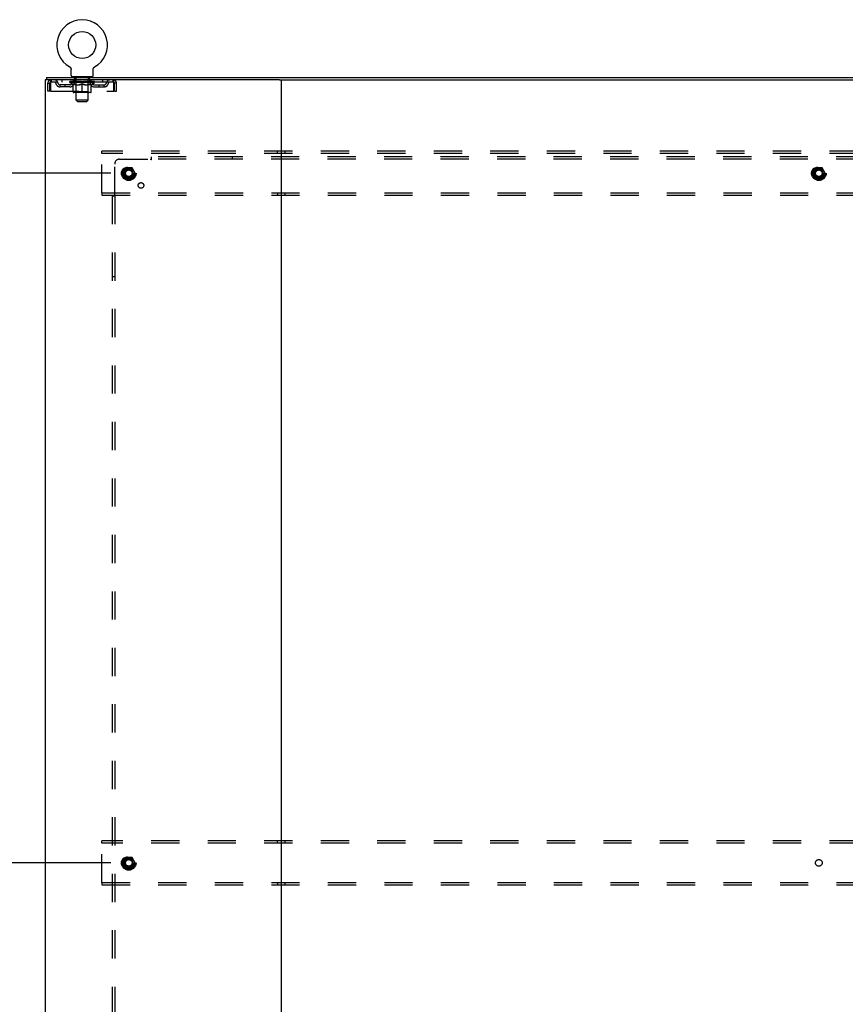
# Model space of a CAD drawing. Header units: inches. Extents: x 0 to 262, y 0 to 169.
# Tile 104 of 105: x 177 to 220, y 79 to 130. Entities that reach past the tile are written whole.
import ezdxf

# ---------------------------------------------------------------- set-up
doc = ezdxf.new("R2010")
doc.units = ezdxf.units.IN
doc.header["$LTSCALE"] = 14.384615
doc.header["$MEASUREMENT"] = 0
doc.linetypes.add('DOT', pattern=[0.2, 0.1, -0.1])
doc.linetypes.add('HIDDEN', pattern=[0.2, 0.1, -0.1])
doc.layers.get('0').update_dxf_attribs({"linetype": 'CONTINUOUS'})
for name, color, linetype in [('DEFAULT_2', 8, 'HIDDEN'), ('DIMENSIONS', 7, 'CONTINUOUS'), ('SUBPANEL', 7, 'CONTINUOUS')]:
    doc.layers.add(name, color=color, linetype=linetype)
doc.styles.get("Standard").update_dxf_attribs({"font": 'arial.ttf'})
doc.dimstyles.new('DIMSTYLE_1', dxfattribs={"dimtxt": 1.153846, "dimasz": 1.538462, "dimexe": 0.09, "dimexo": 0.07, "dimgap": 0.0375, "dimtad": 0, "dimtih": 1, "dimtoh": 1, "dimzin": 4, "dimdsep": 46, "dimtxsty": 'Standard', "dimblk": '_FILLED', "dimblk1": '_FILLED', "dimblk2": '_FILLED', "dimcen": 0.09, "dimadec": 3, "dimazin": 1, "dimtfac": 1, "dimtdec": 3, "dimtofl": 0, "dimtmove": 0, "dimatfit": 3, "dimldrblk": '_FILLED', "dimfxl": 0, "dimtolj": 1, "dimtzin": 4, "dimarcsym": 0})

# ---------------------------------------------------------------- blocks, each defined once
blk = doc.blocks.new('_FILLED')
at = {"color": 0, "linetype": 'ByBlock'}
blk.add_solid([(0, 0), (-1, 0.2), (-1, -0.2)], dxfattribs=at)
blk = doc.blocks.new('*D2')
at = {"layer": 'DIMENSIONS', "color": 2, "linetype": 'Continuous'}
for p, q in [((182.13, 86.694), (174.43, 86.694)), ((175.815, 86.694), (175.815, 70.285)), ((175.815, 51.569), (175.815, 67.977)), ((182.13, 51.569), (174.43, 51.569))]:
    blk.add_line(p, q, dxfattribs=at)
at = {"layer": 'DIMENSIONS', "color": 2, "linetype": 'Continuous', "xscale": 1.5384615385, "yscale": 1.5384615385, "zscale": 1.5384615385}
for p, rotation in [((175.815, 86.694), 90), ((175.815, 51.569), 270)]:
    blk.add_blockref('_FILLED', p, dxfattribs=dict(at, rotation=rotation))
at = {"layer": 'DIMENSIONS', "color": 2, "linetype": 'Continuous', "insert": (175.815, 69.708), "char_height": 1.1538, "width": 4.03203, "attachment_point": 2, "line_spacing_factor": 0.9}
blk.add_mtext('35.13', dxfattribs=at)
blk = doc.blocks.new('*D3')
at = {"layer": 'DIMENSIONS', "color": 2, "linetype": 'Continuous'}
for p, q in [((182.13, 121.819), (171.24, 121.819)), ((172.625, 121.819), (172.625, 89.7)), ((172.625, 51.569), (172.625, 87.392)), ((182.13, 51.569), (171.24, 51.569))]:
    blk.add_line(p, q, dxfattribs=at)
at = {"layer": 'DIMENSIONS', "color": 2, "linetype": 'Continuous', "xscale": 1.5384615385, "yscale": 1.5384615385, "zscale": 1.5384615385}
for p, rotation in [((172.625, 121.819), 90), ((172.625, 51.569), 270)]:
    blk.add_blockref('_FILLED', p, dxfattribs=dict(at, rotation=rotation))
at = {"layer": 'DIMENSIONS', "color": 2, "linetype": 'Continuous', "insert": (172.625, 89.123), "char_height": 1.1538, "width": 4.03203, "attachment_point": 2, "line_spacing_factor": 0.9}
blk.add_mtext('70.25', dxfattribs=at)

msp = doc.modelspace()

# ---------------------------------------------------------------- linework, layer by layer
at = {"color": 7, "linetype": 'Continuous'}
for p, q in [((180.03, 127.232), (180.035, 127.229)), ((180.03, 127.232), (180.03, 127.232)), ((180.033, 127.23), (180.031, 127.231)), ((180.035, 127.229), (180.039, 127.227)), ((180.039, 127.227), (180.043, 127.224)), ((180.043, 127.224), (180.047, 127.221)), ((180.047, 127.221), (180.051, 127.217)), ((180.051, 127.218), (180.055, 127.214)), ((180.055, 127.214), (180.059, 127.211)), ((180.059, 127.211), (180.062, 127.207)), ((180.062, 127.207), (180.066, 127.203)), ((180.066, 127.204), (180.069, 127.2)), ((180.069, 127.2), (180.072, 127.196)), ((180.072, 127.196), (180.075, 127.192)), ((180.075, 127.192), (180.078, 127.187)), ((180.078, 127.188), (180.081, 127.183)), ((180.081, 127.183), (180.084, 127.179)), ((180.084, 127.179), (180.086, 127.174)), ((180.086, 127.175), (180.088, 127.17)), ((180.091, 127.165), (180.093, 127.161)), ((180.093, 127.161), (180.094, 127.156)), ((180.094, 127.156), (180.096, 127.151)), ((180.096, 127.151), (180.097, 127.146)), ((180.097, 127.146), (180.099, 127.141)), ((180.099, 127.141), (180.1, 127.136)), ((180.1, 127.136), (180.101, 127.131)), ((180.101, 127.131), (180.102, 127.126)), ((180.102, 127.126), (180.102, 127.121)), ((180.103, 127.111), (180.103, 127.107)), ((180.103, 126.793), (180.103, 127.107)), ((181.228, 127.116), (181.229, 127.121)), ((181.228, 126.793), (181.228, 127.107)), ((181.229, 127.126), (181.23, 127.131)), ((181.229, 127.121), (181.229, 127.126)), ((181.23, 127.131), (181.231, 127.136)), ((181.231, 127.136), (181.232, 127.141)), ((181.232, 127.141), (181.234, 127.146)), ((181.234, 127.146), (181.235, 127.151)), ((181.235, 127.151), (181.237, 127.156)), ((181.237, 127.156), (181.238, 127.161)), ((181.238, 127.161), (181.24, 127.165)), ((181.24, 127.165), (181.243, 127.17)), ((181.243, 127.17), (181.245, 127.175)), ((181.245, 127.174), (181.247, 127.179)), ((181.247, 127.179), (181.25, 127.183)), ((181.25, 127.183), (181.253, 127.188)), ((181.253, 127.187), (181.256, 127.192)), ((181.256, 127.192), (181.259, 127.196)), ((181.259, 127.196), (181.262, 127.2)), ((181.262, 127.2), (181.265, 127.204)), ((181.265, 127.203), (181.269, 127.207)), ((181.269, 127.207), (181.272, 127.211)), ((181.272, 127.211), (181.276, 127.214)), ((181.276, 127.214), (181.28, 127.218)), ((181.28, 127.217), (181.284, 127.221)), ((181.284, 127.221), (181.288, 127.224)), ((181.288, 127.224), (181.292, 127.227)), ((181.292, 127.227), (181.296, 127.229)), ((181.292, 127.227), (181.293, 127.227)), ((181.296, 127.229), (181.301, 127.232)), ((181.3, 127.231), (181.298, 127.23)), ((178.791, 126.569), (178.791, 42.819)), ((190.706, 126.569), (178.791, 126.569)), ((178.853, 126.694), (178.853, 126.569)), ((178.853, 126.694), (257.478, 126.694)), ((180.166, 126.724), (180.166, 126.694)), ((181.166, 126.724), (180.166, 126.724)), ((181.166, 126.724), (181.166, 126.694)), ((190.791, 126.569), (190.791, 42.819)), ((190.875, 126.569), (245.456, 126.569))]:
    msp.add_line(p, q, dxfattribs=at)
at = {"color": 3, "linetype": 'Continuous'}
msp.add_line((190.706, 126.569), (190.875, 126.569), dxfattribs=at)
at = {"color": 7, "linetype": 'Continuous'}
for points in [[(180.088, 127.17), (180.091, 127.165), (180.093, 127.161)], [(180.102, 127.121), (180.103, 127.116), (180.103, 127.111)], [(181.228, 127.107), (181.228, 127.111), (181.228, 127.116)], [(181.228, 127.107), (181.228, 127.111), (181.228, 127.116)]]:
    msp.add_lwpolyline(points, dxfattribs=at)
msp.add_circle((180.666, 128.352), 0.688, dxfattribs=at)
for centre, radius, start, end in [((180.666, 128.352), 1.288, 299.5053, 240.4947), ((180.172, 126.793), 0.069, 180, 265), ((181.159, 126.793), 0.069, 275, 360)]:
    msp.add_arc(centre, radius, start, end, dxfattribs=at)
at = {"layer": 'DEFAULT_2', "color": 8, "linetype": 'HIDDEN'}
for p, q in [((180.03, 127.232), (180.03, 127.232)), ((180.038, 127.227), (180.039, 127.227)), ((181.301, 127.232), (181.301, 127.232)), ((178.916, 126.006), (178.916, 126.402)), ((178.916, 126.402), (179.02, 126.402)), ((179.02, 126.006), (179.02, 126.402)), ((179.05, 126.402), (179.05, 126.006)), ((179.083, 126.569), (179.083, 126.465)), ((182.249, 126.465), (179.083, 126.465)), ((179.634, 126.569), (179.634, 126.465)), ((180.032, 126.439), (180.032, 126.486)), ((180.192, 126.327), (180.032, 126.439)), ((181.299, 126.439), (180.032, 126.439)), ((180.042, 126.479), (180.042, 126.486)), ((180.051, 126.476), (180.051, 126.479)), ((180.051, 126.476), (181.28, 126.476)), ((180.059, 126.476), (180.059, 126.479)), ((180.06, 126.476), (180.06, 126.479)), ((180.07, 126.479), (180.07, 126.486)), ((180.087, 126.476), (180.087, 126.479)), ((180.089, 126.476), (180.089, 126.479)), ((180.117, 126.479), (180.117, 126.486)), ((180.132, 126.476), (180.132, 126.479)), ((180.134, 126.476), (180.134, 126.479)), ((180.339, 126.479), (180.137, 126.479)), ((180.18, 126.479), (180.18, 126.486)), ((180.182, 126.476), (180.182, 126.479)), ((180.183, 126.476), (180.183, 126.479)), ((180.185, 126.476), (180.185, 126.479)), ((180.193, 126.476), (180.193, 126.479)), ((180.193, 126.476), (180.193, 126.479)), ((180.196, 126.476), (180.196, 126.479)), ((180.199, 126.476), (180.199, 126.48)), ((180.204, 126.476), (180.204, 126.479)), ((180.218, 126.476), (180.218, 126.479)), ((180.228, 126.465), (180.228, 126.569)), ((180.236, 126.476), (180.236, 126.479)), ((180.237, 126.476), (180.237, 126.481)), ((180.257, 126.476), (180.257, 126.479)), ((180.257, 126.476), (180.257, 126.479)), ((180.258, 126.479), (180.258, 126.486)), ((180.263, 126.724), (180.263, 126.694)), ((180.268, 126.476), (180.268, 126.479)), ((180.272, 126.476), (180.272, 126.479)), ((180.282, 126.476), (180.282, 126.479)), ((180.293, 126.476), (180.293, 126.483)), ((180.301, 126.634), (180.301, 126.714)), ((180.308, 126.476), (180.308, 126.479)), ((180.37, 126.624), (180.311, 126.624)), ((180.311, 126.476), (180.311, 126.479)), ((180.339, 126.476), (180.339, 126.479)), ((180.406, 126.479), (180.344, 126.479)), ((180.349, 126.479), (180.349, 126.486)), ((180.353, 125.967), (180.353, 126.436)), ((180.356, 126.476), (180.356, 126.479)), ((180.36, 126.476), (180.36, 126.479)), ((180.366, 125.543), (180.366, 126.614)), ((180.366, 126.476), (180.366, 126.484)), ((180.371, 126.476), (180.371, 126.479)), ((180.381, 126.476), (180.381, 126.479)), ((180.406, 126.476), (180.406, 126.479)), ((180.48, 126.479), (180.421, 126.479)), ((180.442, 126.476), (180.442, 126.479)), ((180.449, 126.479), (180.449, 126.486)), ((180.453, 126.476), (180.453, 126.479)), ((180.455, 126.476), (180.455, 126.485)), ((180.458, 126.476), (180.458, 126.479)), ((180.465, 126.476), (180.465, 126.479)), ((180.48, 126.476), (180.48, 126.479)), ((180.561, 126.479), (180.506, 126.479)), ((180.52, 126.476), (180.52, 126.479)), ((180.551, 126.479), (180.629, 126.483)), ((180.556, 126.479), (180.556, 126.486)), ((180.556, 126.479), (180.556, 126.486)), ((180.556, 126.486), (180.556, 126.486)), ((180.556, 126.476), (180.556, 126.479)), ((180.56, 126.476), (180.56, 126.479)), ((180.561, 126.476), (180.561, 126.479)), ((180.561, 126.476), (180.561, 126.479)), ((180.596, 126.479), (180.661, 126.479)), ((180.602, 126.476), (180.602, 126.479)), ((180.607, 126.479), (180.607, 126.482)), ((180.629, 126.479), (180.629, 126.483)), ((180.645, 126.476), (180.645, 126.479)), ((180.663, 126.479), (180.663, 126.479)), ((180.663, 126.476), (180.663, 126.479)), ((180.663, 126.476), (180.663, 126.479)), ((180.666, 126.479), (180.666, 126.486)), ((180.666, 126.486), (180.78, 126.479)), ((180.668, 126.476), (180.668, 126.479)), ((180.668, 126.476), (180.668, 126.479)), ((180.668, 126.479), (180.668, 126.479)), ((180.686, 126.476), (180.686, 126.479)), ((180.686, 126.479), (180.735, 126.479)), ((180.729, 126.476), (180.729, 126.479)), ((180.77, 126.476), (180.77, 126.479)), ((180.77, 126.476), (180.77, 126.479)), ((180.77, 126.479), (180.825, 126.479)), ((180.771, 126.476), (180.771, 126.479)), ((180.775, 126.479), (180.775, 126.486)), ((180.775, 126.479), (180.775, 126.486)), ((180.775, 126.486), (180.775, 126.486)), ((180.775, 126.476), (180.775, 126.479)), ((180.811, 126.476), (180.811, 126.479)), ((180.851, 126.476), (180.851, 126.479)), ((180.851, 126.479), (180.91, 126.479)), ((180.866, 126.476), (180.866, 126.479)), ((180.873, 126.476), (180.873, 126.479)), ((180.876, 126.476), (180.876, 126.485)), ((180.878, 126.476), (180.878, 126.479)), ((180.882, 126.479), (180.882, 126.486)), ((180.889, 126.476), (180.889, 126.479)), ((180.925, 126.476), (180.925, 126.479)), ((180.925, 126.479), (180.987, 126.479)), ((180.95, 126.476), (180.95, 126.479)), ((181.021, 126.624), (180.961, 126.624)), ((180.961, 126.476), (180.961, 126.479)), ((180.965, 126.476), (180.965, 126.484)), ((180.966, 125.543), (180.966, 126.614)), ((180.971, 126.476), (180.971, 126.479)), ((180.975, 126.476), (180.975, 126.479)), ((180.978, 125.967), (180.978, 126.436)), ((180.982, 126.479), (180.982, 126.486)), ((180.992, 126.476), (180.992, 126.479)), ((180.992, 126.479), (181.194, 126.479)), ((181.02, 126.476), (181.02, 126.479)), ((181.023, 126.476), (181.023, 126.479)), ((181.031, 126.634), (181.031, 126.714)), ((181.038, 126.476), (181.038, 126.483)), ((181.049, 126.476), (181.049, 126.479)), ((181.059, 126.476), (181.059, 126.479)), ((181.063, 126.476), (181.063, 126.479)), ((181.069, 126.724), (181.069, 126.694)), ((181.073, 126.479), (181.073, 126.486)), ((181.074, 126.476), (181.074, 126.479)), ((181.074, 126.476), (181.074, 126.479)), ((181.094, 126.476), (181.094, 126.481)), ((181.095, 126.476), (181.095, 126.479)), ((181.103, 126.465), (181.103, 126.569)), ((181.113, 126.476), (181.113, 126.479)), ((181.127, 126.476), (181.127, 126.479)), ((181.132, 126.476), (181.132, 126.48)), ((181.135, 126.476), (181.135, 126.479)), ((181.138, 126.476), (181.138, 126.479)), ((181.138, 126.476), (181.138, 126.479)), ((181.139, 126.327), (181.299, 126.439)), ((181.146, 126.476), (181.146, 126.479)), ((181.149, 126.476), (181.149, 126.479)), ((181.149, 126.476), (181.149, 126.479)), ((181.151, 126.479), (181.151, 126.486)), ((181.197, 126.476), (181.197, 126.479)), ((181.199, 126.476), (181.199, 126.479)), ((181.214, 126.479), (181.214, 126.486)), ((181.242, 126.476), (181.242, 126.479)), ((181.244, 126.476), (181.244, 126.479)), ((181.261, 126.479), (181.261, 126.486)), ((181.271, 126.476), (181.271, 126.479)), ((181.272, 126.476), (181.272, 126.479)), ((181.28, 126.476), (181.28, 126.479)), ((181.289, 126.479), (181.289, 126.486)), ((181.299, 126.439), (181.299, 126.486)), ((181.697, 126.569), (181.697, 126.465)), ((182.249, 126.465), (182.249, 126.569)), ((182.282, 126.006), (182.282, 126.402)), ((182.312, 126.006), (182.312, 126.402)), ((182.416, 126.402), (182.312, 126.402)), ((182.416, 126.006), (182.416, 126.402)), ((179.02, 126.006), (178.916, 126.006)), ((179.05, 126.006), (182.282, 126.006)), ((179.551, 126.214), (179.551, 126.318)), ((180.034, 126.318), (179.551, 126.318)), ((180.034, 126.214), (179.551, 126.214)), ((179.801, 126.214), (179.801, 126.318)), ((180.192, 126.327), (180.202, 126.327)), ((180.202, 125.964), (180.202, 126.371)), ((181.092, 125.927), (180.239, 125.927)), ((180.353, 125.967), (180.313, 125.927)), ((180.344, 126.327), (180.524, 126.327)), ((180.978, 125.967), (180.353, 125.967)), ((180.666, 125.927), (180.666, 126.371)), ((180.807, 126.327), (180.987, 126.327)), ((180.978, 125.967), (181.018, 125.927)), ((181.129, 125.964), (181.129, 126.371)), ((181.129, 126.327), (181.139, 126.327)), ((181.297, 126.318), (181.78, 126.318)), ((181.297, 126.214), (181.78, 126.214)), ((181.53, 126.214), (181.53, 126.318)), ((181.78, 126.214), (181.78, 126.318)), ((182.312, 126.006), (182.416, 126.006)), ((180.435, 125.474), (180.366, 125.543)), ((180.966, 125.543), (180.366, 125.543)), ((180.435, 125.474), (180.897, 125.474)), ((180.897, 125.474), (180.966, 125.543)), ((181.666, 122.819), (181.666, 122.944)), ((254.666, 122.944), (181.666, 122.944)), ((190.603, 122.819), (190.603, 122.944)), ((190.978, 122.944), (190.978, 122.819)), ((181.666, 120.819), (181.666, 122.819)), ((254.666, 122.819), (181.666, 122.819)), ((182.877, 122.091), (182.723, 121.824)), ((183.195, 122.096), (182.886, 122.096)), ((183.358, 121.824), (183.204, 122.091)), ((218.002, 122.091), (217.848, 121.824)), ((218.32, 122.096), (218.011, 122.096)), ((218.483, 121.824), (218.329, 122.091)), ((182.723, 121.814), (182.877, 121.546)), ((183.195, 121.541), (182.886, 121.541)), ((183.204, 121.546), (183.358, 121.814)), ((217.848, 121.814), (218.002, 121.546)), ((218.32, 121.541), (218.011, 121.541)), ((218.329, 121.546), (218.483, 121.814)), ((181.666, 120.819), (181.666, 120.694)), ((181.666, 120.819), (254.666, 120.819)), ((181.666, 120.694), (254.666, 120.694)), ((190.603, 120.819), (190.603, 120.694)), ((190.978, 120.819), (190.978, 120.694)), ((181.666, 87.694), (181.666, 87.819)), ((254.666, 87.819), (181.666, 87.819)), ((190.603, 87.694), (190.603, 87.819)), ((190.978, 87.819), (190.978, 87.694)), ((181.666, 85.694), (181.666, 87.694)), ((254.666, 87.694), (181.666, 87.694)), ((182.877, 86.966), (182.723, 86.699)), ((183.195, 86.971), (182.886, 86.971)), ((183.358, 86.699), (183.204, 86.966)), ((182.723, 86.689), (182.877, 86.421)), ((183.195, 86.416), (182.886, 86.416)), ((183.204, 86.421), (183.358, 86.689)), ((181.666, 85.694), (181.666, 85.569)), ((181.666, 85.694), (254.666, 85.694)), ((181.666, 85.569), (254.666, 85.569)), ((190.603, 85.694), (190.603, 85.569)), ((190.978, 85.694), (190.978, 85.569))]:
    msp.add_line(p, q, dxfattribs=at)
for points in [[(179.083, 126.569), (179.08, 126.568), (179.078, 126.565), (179.075, 126.559), (179.073, 126.552), (179.071, 126.543), (179.068, 126.532), (179.066, 126.52), (179.064, 126.506), (179.061, 126.491), (179.059, 126.474), (179.057, 126.457), (179.054, 126.439), (179.052, 126.42), (179.05, 126.402)], [(179.083, 126.465), (179.08, 126.464), (179.078, 126.463), (179.075, 126.461), (179.073, 126.458), (179.071, 126.455), (179.068, 126.451), (179.066, 126.446), (179.064, 126.441), (179.061, 126.435), (179.059, 126.429), (179.057, 126.423), (179.054, 126.416), (179.052, 126.409), (179.05, 126.402)], [(182.282, 126.402), (182.279, 126.42), (182.277, 126.439), (182.274, 126.457), (182.272, 126.474), (182.27, 126.491), (182.267, 126.506), (182.265, 126.52), (182.263, 126.532), (182.26, 126.543), (182.258, 126.552), (182.256, 126.559), (182.253, 126.565), (182.251, 126.568), (182.249, 126.569)], [(182.282, 126.402), (182.279, 126.409), (182.277, 126.416), (182.274, 126.423), (182.272, 126.429), (182.27, 126.435), (182.267, 126.441), (182.265, 126.446), (182.263, 126.451), (182.26, 126.455), (182.258, 126.458), (182.256, 126.461), (182.253, 126.463), (182.251, 126.464), (182.249, 126.465)], [(180.352, 126.327), (180.327, 126.332), (180.302, 126.338), (180.278, 126.344), (180.253, 126.352), (180.228, 126.361), (180.202, 126.371)], [(180.202, 126.37), (180.227, 126.36), (180.251, 126.352), (180.274, 126.344), (180.298, 126.338), (180.321, 126.332), (180.344, 126.327)], [(180.666, 126.371), (180.64, 126.361), (180.614, 126.352), (180.589, 126.344), (180.564, 126.338), (180.539, 126.332), (180.515, 126.327)], [(180.524, 126.327), (180.547, 126.332), (180.571, 126.338), (180.594, 126.344), (180.618, 126.352), (180.641, 126.36), (180.666, 126.369)], [(180.816, 126.327), (180.792, 126.332), (180.767, 126.338), (180.742, 126.344), (180.717, 126.352), (180.691, 126.361), (180.666, 126.371)], [(180.666, 126.369), (180.69, 126.36), (180.714, 126.352), (180.737, 126.344), (180.761, 126.338), (180.784, 126.332), (180.807, 126.327)], [(181.129, 126.371), (181.103, 126.361), (181.078, 126.352), (181.053, 126.344), (181.028, 126.338), (181.004, 126.332), (180.979, 126.327)], [(180.987, 126.327), (181.01, 126.332), (181.034, 126.338), (181.057, 126.344), (181.081, 126.352), (181.105, 126.36), (181.129, 126.37)]]:
    msp.add_lwpolyline(points, dxfattribs=at)
for centre, radius in [((183.041, 121.819), 0.372), ((183.041, 121.819), 0.356), ((183.041, 121.819), 0.318), ((183.041, 121.819), 0.204), ((183.041, 121.819), 0.183), ((183.041, 121.819), 0.183), ((183.041, 121.819), 0.166), ((218.166, 121.819), 0.372), ((218.166, 121.819), 0.356), ((218.166, 121.819), 0.318), ((218.166, 121.819), 0.204), ((218.166, 121.819), 0.183), ((218.166, 121.819), 0.183), ((218.166, 121.819), 0.166), ((183.041, 86.694), 0.372), ((183.041, 86.694), 0.356), ((183.041, 86.694), 0.318), ((183.041, 86.694), 0.204), ((183.041, 86.694), 0.183), ((183.041, 86.694), 0.183), ((183.041, 86.694), 0.166)]:
    msp.add_circle(centre, radius, dxfattribs=at)
at = {"layer": 'DEFAULT_2', "color": 8, "linetype": 'DOT'}
for centre in [(183.041, 121.819), (218.166, 121.819), (183.041, 86.694), (218.166, 86.694)]:
    msp.add_circle(centre, 0.17, dxfattribs=at)
at = {"layer": 'DEFAULT_2', "color": 8, "linetype": 'HIDDEN'}
for centre, radius, start, end in [((179.083, 126.402), 0.167, 90, 180), ((179.083, 126.402), 0.063, 90, 180), ((179.262, 126.402), 0.167, 8.0716, 90), ((179.262, 126.402), 0.0625, 7.9863, 90), ((179.551, 126.443), 0.229, 187.9863, 270), ((179.551, 126.443), 0.125, 188.0716, 270), ((180.034, 126.443), 0.125, 270, 351.9284), ((180.034, 126.443), 0.229, 270, 352.0137), ((180.323, 126.402), 0.167, 90, 171.9284), ((180.172, 126.793), 0.069, 265, 270), ((180.323, 126.402), 0.0625, 90, 172.0137), ((180.291, 126.714), 0.01, 0, 90), ((180.311, 126.634), 0.01, 180, 270), ((180.313, 126.436), 0.0398, 0, 90), ((180.356, 126.614), 0.01, 0, 90), ((180.976, 126.614), 0.01, 90, 180), ((181.018, 126.436), 0.0398, 90, 180), ((181.008, 126.402), 0.167, 8.0716, 90), ((181.008, 126.402), 0.0625, 7.9863, 90), ((181.021, 126.634), 0.01, 270, 360), ((181.041, 126.714), 0.01, 90, 180), ((181.297, 126.443), 0.229, 187.9863, 270), ((181.159, 126.793), 0.069, 270, 275), ((181.297, 126.443), 0.125, 188.0716, 270), ((181.78, 126.443), 0.125, 270, 351.9284), ((181.78, 126.443), 0.229, 270, 352.0137), ((182.069, 126.402), 0.167, 90, 171.9284), ((182.069, 126.402), 0.0625, 90, 172.0137), ((182.249, 126.402), 0.167, 0, 90), ((182.249, 126.402), 0.063, 0, 90), ((180.239, 125.964), 0.0371, 180, 270), ((181.092, 125.964), 0.0371, 270, 360), ((182.886, 122.086), 0.01, 90.0124, 149.9892), ((183.195, 122.086), 0.01, 30.012, 89.9887), ((218.011, 122.086), 0.01, 90.0124, 149.9892), ((218.32, 122.086), 0.01, 30.012, 89.9887), ((182.732, 121.819), 0.01, 150.0127, 209.9883), ((182.886, 121.551), 0.01, 210.012, 269.9887), ((183.195, 121.551), 0.01, 270.0124, 329.9892), ((183.349, 121.819), 0.01, 330.0127, 29.9883), ((217.857, 121.819), 0.01, 150.0127, 209.9883), ((218.011, 121.551), 0.01, 210.012, 269.9887), ((218.32, 121.551), 0.01, 270.0124, 329.9892), ((218.474, 121.819), 0.01, 330.0127, 29.9883), ((182.886, 86.961), 0.01, 90.0124, 149.9892), ((183.195, 86.961), 0.01, 30.012, 89.9887), ((182.732, 86.694), 0.01, 150.0127, 209.9883), ((182.886, 86.426), 0.01, 210.012, 269.9887), ((183.195, 86.426), 0.01, 270.0124, 329.9892), ((183.349, 86.694), 0.01, 330.0127, 29.9883)]:
    msp.add_arc(centre, radius, start, end, dxfattribs=at)
for centre, major_axis, ratio, start_param, end_param in [((180.666, 126.486), (0.633, 0.007), 0.05963, 2.96643, 3.140963), ((180.012, 126.474), (0.198, 0), 0.060556, 0.430652, 1.470503), ((180.666, 126.486), (0.633, 0), 0.060556, -3.141593, -2.96706), ((180.012, 126.467), (0.198, 0.002), 0.05963, 1.376596, 1.469874), ((180.666, 126.486), (0.633, 0.013), 0.05688, 2.791345, 2.965878), ((179.988, 126.474), (0.198, 0.002), 0.05963, 0.25549, 1.295341), ((180.057, 126.474), (0.198, -0.002), 0.05963, 0.605815, 1.645666), ((180.666, 126.486), (0.633, -0.007), 0.05963, -2.96643, -2.791898), ((180.057, 126.467), (0.198, 0), 0.060556, 1.551758, 1.645036), ((179.988, 126.467), (0.198, 0.004), 0.05688, 1.20151, 1.294789), ((180.058, 126.469), (0.164, 0.002), 0.05963, 1.065228, 1.614276), ((180.038, 126.469), (0.164, 0.003), 0.05688, 0.890143, 1.43919), ((180.096, 126.469), (0.164, 0), 0.060556, 1.240391, 1.789438), ((180.666, 126.486), (0.633, 0.019), 0.052395, 2.616403, 2.790936), ((179.984, 126.474), (0.198, 0.004), 0.05688, 0.080405, 1.120256), ((180.119, 126.474), (0.198, -0.004), 0.05688, 0.7809, 1.820751), ((180.666, 126.486), (0.633, -0.013), 0.05688, -2.791345, -2.616812), ((180.119, 126.467), (0.198, -0.002), 0.05963, 1.72692, 1.820198), ((179.984, 126.467), (0.198, 0.006), 0.052395, 1.026568, 1.119847), ((180.037, 126.469), (0.164, 0.005), 0.052395, 0.715201, 1.264248), ((180.151, 126.469), (0.164, -0.002), 0.05963, 1.415553, 1.9646), ((180.666, 126.486), (0.633, 0.025), 0.046319, 2.441654, 2.616187), ((180.198, 126.474), (0.198, -0.006), 0.052395, 0.955842, 1.995693), ((180.666, 126.486), (0.633, -0.019), 0.052395, -2.616403, -2.44187), ((180.001, 126.474), (0.198, 0.006), 0.052395, -0.094537, 0.945314), ((180.198, 126.467), (0.198, -0.004), 0.05688, 1.902006, 1.995284), ((180.001, 126.467), (0.198, 0.008), 0.046319, 0.851819, 0.945098), ((180.056, 126.469), (0.164, 0.006), 0.046319, 0.540452, 1.089499), ((180.223, 126.469), (0.164, -0.003), 0.05688, 1.590638, 2.139686), ((180.666, 126.486), (0.633, 0.029), 0.038841, 2.267123, 2.441656), ((180.292, 126.474), (0.198, -0.008), 0.046319, 1.130591, 2.170442), ((180.038, 126.474), (0.198, 0.008), 0.046319, -0.269286, 0.770565), ((180.666, 126.486), (0.633, -0.025), 0.046319, -2.441654, -2.267121), ((180.292, 126.467), (0.198, -0.006), 0.052395, 2.076947, 2.170226), ((180.038, 126.467), (0.198, 0.009), 0.038841, 0.677289, 0.770567), ((180.093, 126.469), (0.164, 0.008), 0.038841, 0.365921, 0.914969), ((180.307, 126.469), (0.164, -0.005), 0.052395, 1.76558, 2.314627), ((180.666, 126.486), (0.633, 0.033), 0.030195, 2.09281, 2.267343), ((180.397, 126.474), (0.198, -0.009), 0.038841, 1.305122, 2.344973), ((180.095, 126.474), (0.198, 0.009), 0.038841, -0.443817, 0.596034), ((180.666, 126.486), (0.633, -0.029), 0.038841, -2.267123, -2.092591), ((180.397, 126.467), (0.198, -0.008), 0.046319, 2.251696, 2.344975), ((180.095, 126.467), (0.198, 0.01), 0.030195, 0.502975, 0.596254), ((180.147, 126.469), (0.164, 0.009), 0.030195, 0.191608, 0.740655), ((180.403, 126.469), (0.164, -0.006), 0.046319, 1.940329, 2.489376), ((180.168, 126.474), (0.198, 0.01), 0.030195, -0.61813, 0.421721), ((180.666, 126.486), (0.633, 0.036), 0.020645, 1.918687, 2.09322), ((180.51, 126.474), (0.198, -0.01), 0.030195, 1.479435, 2.519286), ((180.666, 126.486), (0.633, -0.033), 0.030195, -2.09281, -1.918277), ((180.51, 126.467), (0.198, -0.009), 0.038841, 2.426227, 2.519505), ((180.168, 126.467), (0.198, 0.011), 0.020645, 0.328852, 0.422131), ((180.217, 126.469), (0.164, 0.009), 0.020645, 0.017485, 0.566532), ((180.506, 126.469), (0.164, -0.008), 0.038841, 2.11486, 2.663907), ((180.257, 126.474), (0.198, 0.011), 0.020645, -0.792253, 0.247598), ((180.666, 126.486), (0.633, 0.038), 0.010478, 1.744704, 1.919237), ((180.627, 126.474), (0.198, -0.011), 0.020645, 1.653558, 2.693409), ((180.666, 126.486), (0.633, -0.036), 0.020645, -1.918687, -1.744154), ((180.627, 126.467), (0.198, -0.01), 0.030195, 2.60054, 2.693819), ((180.257, 126.467), (0.198, 0.012), 0.010478, 0.154869, 0.248148), ((180.301, 126.469), (0.164, 0.01), 0.010478, 6.126688, 6.675735), ((180.614, 126.469), (0.164, -0.009), 0.030195, 2.289173, 2.83822), ((180.358, 126.474), (0.198, 0.012), 0.010478, -0.966236, -0.000846), ((180.746, 126.474), (0.198, -0.012), 0.010478, 1.827541, 2.867392), ((180.666, 126.486), (0.633, -0.038), 0.010478, -1.744704, -1.570171), ((180.746, 126.467), (0.198, -0.011), 0.020645, 2.774664, 2.867942), ((180.724, 126.469), (0.164, -0.009), 0.020645, 2.463296, 3.012344), ((180.585, 126.474), (0.198, 0.012), 0.010478, 0.274201, 1.314052), ((180.499, 126.469), (0.164, 0.01), 0.010478, -0.000298, 0.504314), ((180.468, 126.467), (0.198, 0.012), 0.010478, 0.192946, 0.399283), ((180.666, 126.486), (0.633, 0.038), 0.010478, -1.578586, -1.396888), ((180.863, 126.467), (0.198, -0.012), 0.010478, 2.948646, 3.041925), ((180.832, 126.469), (0.164, -0.01), 0.010478, 2.637279, 3.142076), ((180.704, 126.474), (0.198, 0.011), 0.020645, 0.448184, 1.488034), ((180.607, 126.469), (0.164, 0.009), 0.020645, 0.129249, 0.678296), ((180.585, 126.467), (0.198, 0.011), 0.020645, 0.273651, 0.366929), ((180.666, 126.486), (0.633, 0.036), 0.020645, -1.397439, -1.222906), ((180.973, 126.474), (0.198, -0.012), 0.010478, -3.140747, -2.175357), ((180.666, 126.486), (0.633, -0.038), 0.010478, 1.222355, 1.396888), ((180.821, 126.474), (0.198, 0.01), 0.030195, 0.622307, 1.662158), ((180.717, 126.469), (0.164, 0.009), 0.030195, 0.303372, 0.852419), ((181.03, 126.469), (0.164, -0.01), 0.010478, 2.749043, 3.29809), ((181.074, 126.474), (0.198, -0.011), 0.020645, 2.893995, 3.933846), ((180.704, 126.467), (0.198, 0.01), 0.030195, 0.447774, 0.541052), ((181.074, 126.467), (0.198, -0.012), 0.010478, 2.893445, 2.986723), ((180.666, 126.486), (0.633, 0.033), 0.030195, -1.223315, -1.048783), ((180.666, 126.486), (0.633, -0.036), 0.020645, 1.048373, 1.222906), ((180.934, 126.474), (0.198, 0.009), 0.038841, 0.79662, 1.836471), ((180.825, 126.469), (0.164, 0.008), 0.038841, 0.477686, 1.026733), ((181.114, 126.469), (0.164, -0.009), 0.020645, 2.57506, 3.124108), ((181.163, 126.474), (0.198, -0.01), 0.030195, 2.719872, 3.759723), ((181.039, 126.474), (0.198, 0.008), 0.046319, 0.971151, 2.011002), ((180.821, 126.467), (0.198, 0.009), 0.038841, 0.622087, 0.715366), ((181.163, 126.467), (0.198, -0.011), 0.020645, 2.719462, 2.812741), ((180.666, 126.486), (0.633, 0.029), 0.038841, -1.049002, -0.874469), ((180.666, 126.486), (0.633, -0.033), 0.030195, 0.87425, 1.048783), ((180.928, 126.469), (0.164, 0.006), 0.046319, 0.652216, 1.201263), ((181.133, 126.474), (0.198, 0.006), 0.052395, 1.1459, 2.185751), ((181.184, 126.469), (0.164, -0.009), 0.030195, 2.400937, 2.949985), ((181.236, 126.474), (0.198, -0.009), 0.038841, 2.545558, 3.585409), ((181.024, 126.469), (0.164, 0.005), 0.052395, 0.826965, 1.376012), ((180.934, 126.467), (0.198, 0.008), 0.046319, 0.796618, 0.889896), ((181.236, 126.467), (0.198, -0.01), 0.030195, 2.545339, 2.638617), ((181.212, 126.474), (0.198, 0.004), 0.05688, 1.320842, 2.360692), ((180.666, 126.486), (0.633, 0.025), 0.046319, -0.874471, -0.699939), ((180.666, 126.486), (0.633, -0.029), 0.038841, 0.699936, 0.874469), ((181.293, 126.474), (0.198, -0.008), 0.046319, 2.371028, 3.410879), ((181.238, 126.469), (0.164, -0.008), 0.038841, 2.226624, 2.775671), ((181.274, 126.474), (0.198, 0.002), 0.05963, 1.495927, 2.535778), ((181.108, 126.469), (0.164, 0.003), 0.05688, 1.001907, 1.550954), ((181.33, 126.474), (0.198, -0.006), 0.052395, 2.196279, 3.23613), ((181.275, 126.469), (0.164, -0.006), 0.046319, 2.052093, 2.601141), ((181.039, 126.467), (0.198, 0.006), 0.052395, 0.971367, 1.064645), ((181.293, 126.467), (0.198, -0.009), 0.038841, 2.371026, 2.464304), ((181.319, 126.474), (0.198, 0), 0.060556, 1.671089, 2.71094), ((181.347, 126.474), (0.198, -0.004), 0.05688, 2.021337, 3.061188), ((180.666, 126.486), (0.633, 0.019), 0.052395, -0.699723, -0.52519), ((180.666, 126.486), (0.633, -0.025), 0.046319, 0.525406, 0.699939), ((181.343, 126.474), (0.198, -0.002), 0.05963, 1.846251, 2.886102), ((181.18, 126.469), (0.164, 0.002), 0.05963, 1.176993, 1.72604), ((181.294, 126.469), (0.164, -0.005), 0.052395, 1.877344, 2.426392), ((181.235, 126.469), (0.164, 0), 0.060556, 1.352155, 1.901202), ((181.293, 126.469), (0.164, -0.003), 0.05688, 1.702402, 2.25145), ((181.273, 126.469), (0.164, -0.002), 0.05963, 1.527317, 2.076364), ((181.133, 126.467), (0.198, 0.004), 0.05688, 1.146309, 1.239587), ((181.33, 126.467), (0.198, -0.008), 0.046319, 2.196495, 2.289773), ((180.666, 126.486), (0.633, 0.013), 0.05688, -0.524781, -0.350248), ((180.666, 126.486), (0.633, -0.019), 0.052395, 0.350657, 0.52519), ((181.212, 126.467), (0.198, 0.002), 0.05963, 1.321394, 1.414673), ((181.347, 126.467), (0.198, -0.006), 0.052395, 2.021746, 2.115024), ((180.666, 126.486), (0.633, 0.007), 0.05963, -0.349695, -0.175162), ((180.666, 126.486), (0.633, -0.013), 0.05688, 0.175715, 0.350248), ((181.274, 126.467), (0.198, 0), 0.060556, 1.496556, 1.589835), ((181.343, 126.467), (0.198, -0.004), 0.05688, 1.846804, 1.940083), ((181.319, 126.467), (0.198, -0.002), 0.05963, 1.671719, 1.764997), ((180.666, 126.486), (0.633, 0), 0.060556, -0.174533, 0), ((180.666, 126.486), (0.633, -0.007), 0.05963, 0.000629, 0.175162)]:
    msp.add_ellipse(centre, major_axis=major_axis, ratio=ratio, start_param=start_param, end_param=end_param, dxfattribs=at)
at = {"layer": 'SUBPANEL', "color": 8, "linetype": 'HIDDEN'}
for p, q in [((182.572, 122.537), (184.161, 122.537)), ((184.18, 122.556), (184.173, 122.549)), ((184.197, 122.497), (184.197, 122.662)), ((252.134, 122.662), (184.197, 122.662)), ((252.134, 122.537), (184.197, 122.537)), ((188.322, 122.537), (188.322, 122.662)), ((182.322, 120.698), (182.322, 122.287)), ((182.197, 120.662), (182.197, 52.725)), ((182.197, 120.662), (182.363, 120.662)), ((182.322, 120.662), (182.322, 52.725)), ((182.322, 116.537), (182.197, 116.537))]:
    msp.add_line(p, q, dxfattribs=at)
for points in [[(184.173, 122.549), (184.171, 122.547), (184.168, 122.545), (184.167, 122.543), (184.165, 122.541), (184.163, 122.539), (184.161, 122.537)], [(184.171, 122.524), (184.169, 122.526), (184.168, 122.529), (184.166, 122.531), (184.165, 122.534), (184.163, 122.536), (184.161, 122.537)], [(184.197, 122.497), (184.195, 122.497), (184.193, 122.498), (184.191, 122.499), (184.189, 122.5), (184.188, 122.501), (184.186, 122.503), (184.184, 122.504), (184.183, 122.506), (184.181, 122.508), (184.18, 122.51), (184.178, 122.512), (184.177, 122.514), (184.175, 122.516), (184.174, 122.519), (184.171, 122.524)], [(184.197, 122.576), (184.195, 122.574), (184.193, 122.571), (184.191, 122.569), (184.19, 122.567), (184.188, 122.565), (184.186, 122.563), (184.185, 122.561), (184.183, 122.56), (184.181, 122.558), (184.18, 122.556)], [(182.283, 120.662), (182.286, 120.664), (182.288, 120.666), (182.29, 120.668), (182.292, 120.669), (182.294, 120.671), (182.296, 120.673), (182.298, 120.675), (182.3, 120.676), (182.301, 120.678), (182.303, 120.68), (182.308, 120.685)], [(182.308, 120.685), (182.31, 120.687), (182.312, 120.689), (182.314, 120.691), (182.316, 120.693), (182.318, 120.695), (182.32, 120.696), (182.322, 120.698)], [(182.34, 120.685), (182.335, 120.688), (182.333, 120.69), (182.33, 120.691), (182.328, 120.693), (182.326, 120.695), (182.324, 120.696), (182.322, 120.698)], [(182.363, 120.662), (182.362, 120.664), (182.361, 120.666), (182.36, 120.668), (182.359, 120.67), (182.358, 120.672), (182.356, 120.673), (182.355, 120.675), (182.353, 120.677), (182.351, 120.678), (182.349, 120.679), (182.347, 120.681), (182.345, 120.682), (182.343, 120.684), (182.34, 120.685)]]:
    msp.add_lwpolyline(points, dxfattribs=at)
for centre, radius in [((183.041, 121.819), 0.25), ((218.166, 121.819), 0.25), ((183.659, 121.2), 0.141), ((183.041, 86.694), 0.25)]:
    msp.add_circle(centre, radius, dxfattribs=at)
msp.add_arc((182.572, 122.287), 0.25, 90, 180, dxfattribs=at)

# ---------------------------------------------------------------- dimensions: what is measured, and where the dimension line sits
at = {"layer": 'DIMENSIONS', "color": 2, "linetype": 'Continuous'}
for base, p1, p2, picture, middle in [((172.625, 51.569), (182.2, 121.819), (182.2, 51.569), '*D3', (172.629, 88.54)), ((175.814709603, 51.568732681), (182.199579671, 86.693732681), (182.199579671, 51.568732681), '*D2', (175.812262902, 69.12479788))]:
    dim = msp.add_linear_dim(base=base, p1=p1, p2=p2, angle=270, dimstyle='DIMSTYLE_1', dxfattribs=at)
    dim.commit()
    dim.dimension.update_dxf_attribs({"geometry": picture, "text_midpoint": middle, "dimtype": 160})

doc.saveas('drawing.dxf')
